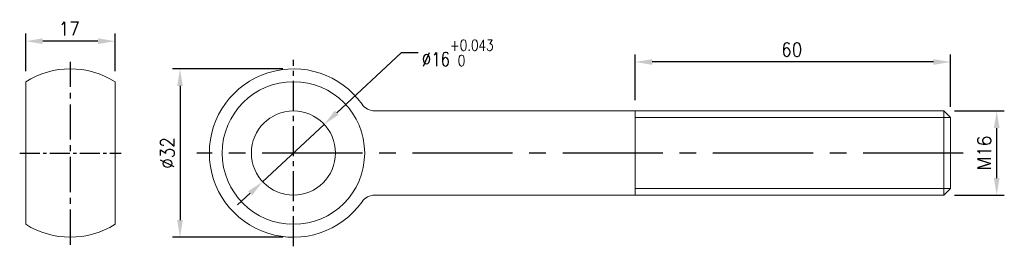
# Model space of a CAD drawing. Header units: millimetres. Extents: x -52 to 135, y -18 to 25.
import ezdxf

# ---------------------------------------------------------------- set-up
doc = ezdxf.new("R2010")
doc.units = ezdxf.units.MM
doc.linetypes.add('CENTER2', pattern=[28.575, 19.05, -3.175, 3.175, -3.175])
for name, color, linetype in [('CL', 1, 'CENTER2'), ('DIM', 6, 'Continuous'), ('PT163216-1', 7, 'Continuous')]:
    doc.layers.add(name, color=color, linetype=linetype)
doc.styles.add('TXT-1', font='txt.shx', dxfattribs={"width": 0.9, "bigfont": 'chineset.shx'})
doc.styles.add('TXT-7', font='txt.shx', dxfattribs={"width": 0.8, "bigfont": 'chineset.shx'})
doc.dimstyles.new('HISO-25', dxfattribs={"dimtxt": 2, "dimasz": 1.8, "dimexe": 0.6, "dimexo": 0.6, "dimgap": 0.66666, "dimtad": 0, "dimtoh": 1, "dimdec": 3, "dimdsep": 46, "dimtxsty": 'TXT-7', "dimcen": -2.5, "dimclrd": 256, "dimclre": 256, "dimclrt": 3, "dimadec": 0, "dimazin": 0, "dimtfac": 0.8, "dimtdec": 3, "dimtmove": 0, "dimatfit": 3, "dimfxl": 0, "dimlwd": -1, "dimarcsym": 0})
doc.dimstyles.new('ISO-25', dxfattribs={"dimtxt": 2, "dimasz": 1.8, "dimexe": 0.6, "dimexo": 0.6, "dimgap": 0.66666, "dimtad": 1, "dimdec": 3, "dimdsep": 46, "dimtxsty": 'TXT-1', "dimcen": -2.5, "dimclrd": 256, "dimclre": 256, "dimclrt": 3, "dimadec": 0, "dimazin": 0, "dimtfac": 0.8, "dimtdec": 3, "dimtmove": 0, "dimatfit": 3, "dimfxl": 0, "dimlwd": -1, "dimarcsym": 0})

# ---------------------------------------------------------------- blocks, each defined once
blk = doc.blocks.new('*D10')
at = {"layer": 'Defpoints', "color": 0}
for p in [(0, 16), (-21.58, -16), (0, -16)]:
    blk.add_point(p, dxfattribs=at)
at = {"layer": 'DIM', "lineweight": -2}
for p, q in [((-2.02, 16), (-23.03, 16)), ((-2.02, -16), (-23.03, -16))]:
    blk.add_line(p, q, dxfattribs=at)
at = {"layer": 'DIM'}
blk.add_line((-21.58, 12.75), (-21.58, -12.75), dxfattribs=at)
for points in [[(-22.12, 12.75), (-21.04, 12.75), (-21.58, 16)], [(-22.12, -12.75), (-21.04, -12.75), (-21.58, -16)]]:
    blk.add_solid(points, dxfattribs=at)
at = {"layer": 'DIM', "color": 3, "insert": (-23.96, 0), "char_height": 2.6, "attachment_point": 5, "rotation": 90, "style": 'TXT-1'}
blk.add_mtext('%%c32', dxfattribs=at)
blk = doc.blocks.new('*D11')
at = {"layer": 'Defpoints', "color": 0}
for p in [(5.86, 5.45), (-5.86, -5.45)]:
    blk.add_point(p, dxfattribs=at)
at = {"layer": 'DIM'}
for p, q in [((20.48, 19.03), (8.24, 7.66)), ((23.73, 19.03), (20.48, 19.03)), ((-5.86, -5.45), (5.86, 5.45)), ((-8.24, -7.66), (-10.62, -9.87))]:
    blk.add_line(p, q, dxfattribs=at)
for points in [[(7.87, 8.05), (8.61, 7.26), (5.86, 5.45)], [(-8.61, -7.26), (-7.87, -8.05), (-5.86, -5.45)]]:
    blk.add_solid(points, dxfattribs=at)
at = {"layer": 'DIM', "color": 3, "insert": (31.25, 19.03), "char_height": 2.6, "attachment_point": 5, "style": 'TXT-7'}
blk.add_mtext('∅16{\\H2.080000;\\S+0.043^  0;}', dxfattribs=at)
blk = doc.blocks.new('*D12')
at = {"layer": 'Defpoints', "color": 0}
for p in [(-50.93, 21.26), (-50.93, 13.56), (-33.93, 13.56)]:
    blk.add_point(p, dxfattribs=at)
at = {"layer": 'DIM', "lineweight": -2}
for p, q in [((-50.93, 15.58), (-50.93, 22.7)), ((-33.93, 15.58), (-33.93, 22.7))]:
    blk.add_line(p, q, dxfattribs=at)
at = {"layer": 'DIM'}
blk.add_line((-37.18, 21.26), (-47.68, 21.26), dxfattribs=at)
for points in [[(-47.68, 21.8), (-47.68, 20.72), (-50.93, 21.26)], [(-37.18, 21.8), (-37.18, 20.72), (-33.93, 21.26)]]:
    blk.add_solid(points, dxfattribs=at)
at = {"layer": 'DIM', "color": 3, "insert": (-42.67, 23.63), "char_height": 2.6, "attachment_point": 5, "style": 'TXT-1'}
blk.add_mtext('17', dxfattribs=at)
blk = doc.blocks.new('*D13')
at = {"layer": 'Defpoints', "color": 0}
for p in [(65, 17.3), (65, 8), (125, 6.75)]:
    blk.add_point(p, dxfattribs=at)
at = {"layer": 'DIM', "lineweight": -2}
for p, q in [((65, 10.02), (65, 18.74)), ((125, 8.77), (125, 18.74))]:
    blk.add_line(p, q, dxfattribs=at)
at = {"layer": 'DIM'}
blk.add_line((121.75, 17.3), (68.25, 17.3), dxfattribs=at)
for points in [[(68.25, 17.84), (68.25, 16.76), (65, 17.3)], [(121.75, 17.84), (121.75, 16.76), (125, 17.3)]]:
    blk.add_solid(points, dxfattribs=at)
at = {"layer": 'DIM', "color": 3, "insert": (94.8, 19.67), "char_height": 2.6, "attachment_point": 5, "style": 'TXT-1'}
blk.add_mtext('60', dxfattribs=at)
blk = doc.blocks.new('*D14')
at = {"layer": 'Defpoints', "color": 0}
for p in [(123.75, 8), (133.79, 8), (123.75, -8)]:
    blk.add_point(p, dxfattribs=at)
at = {"layer": 'DIM', "lineweight": -2}
for p, q in [((125.77, 8), (135.23, 8)), ((125.77, -8), (135.23, -8))]:
    blk.add_line(p, q, dxfattribs=at)
at = {"layer": 'DIM'}
blk.add_line((133.79, -4.75), (133.79, 4.75), dxfattribs=at)
for points in [[(133.24, 4.75), (134.33, 4.75), (133.79, 8)], [(133.24, -4.75), (134.33, -4.75), (133.79, -8)]]:
    blk.add_solid(points, dxfattribs=at)
at = {"layer": 'DIM', "color": 3, "insert": (131.41, 0), "char_height": 2.6, "attachment_point": 5, "rotation": 90, "style": 'TXT-1'}
blk.add_mtext('{\\f????|b0|i0|c0|p54;M}16', dxfattribs=at)

msp = doc.modelspace()

# ---------------------------------------------------------------- linework, layer by layer
at = {"layer": 'CL', "ltscale": 0.35}
msp.add_line((-42.4094, -17.4256), (-42.4094, 17.3456), dxfattribs=at)
at = {"layer": 'CL', "ltscale": 0.3}
msp.add_line((0, -17.7294), (0, 17.7294), dxfattribs=at)
at = {"layer": 'CL'}
msp.add_line((127.4176, 0), (-18.3714, 0), dxfattribs=at)
at = {"layer": 'CL', "ltscale": 0.2}
msp.add_line((-52.0764, -0.04), (-32.7425, -0.04), dxfattribs=at)
at = {"layer": 'PT163216-1', "color": 7, "linetype": 'Continuous', "lineweight": 0}
for p, q in [((-50.9327, -13.5554), (-50.9327, 13.5554)), ((-33.9327, -13.5554), (-33.9327, 13.5554)), ((15.4919, 8), (123.75, 8)), ((123.75, 8), (125, 6.75)), ((125, -6.75), (125, 6.75)), ((123.75, -8), (125, -6.75)), ((15.4919, -8), (123.75, -8))]:
    msp.add_line(p, q, dxfattribs=at)
at = {"layer": 'PT163216-1', "color": 4, "linetype": 'Continuous', "lineweight": 0}
for p, q in [((65, -8), (65, 8)), ((123.75, -8), (123.75, 8)), ((125, 6.75), (65, 6.75)), ((125, -6.75), (65, -6.75))]:
    msp.add_line(p, q, dxfattribs=at)
at = {"layer": 'PT163216-1', "color": 7, "linetype": 'Continuous', "lineweight": 0}
for radius in [13.5554, 8]:
    msp.add_circle((0, 0), radius, dxfattribs=at)
for centre, radius, start, end in [((-42.4327, 0), 16, 57.910049, 122.089951), ((0, 0), 16, 35.37654, 324.62346), ((15.4919, 11), 3, 215.37654, 270), ((15.4919, -11), 3, 90, 144.62346), ((-42.4327, 0), 16, 237.910049, 302.089951)]:
    msp.add_arc(centre, radius, start, end, dxfattribs=at)

# ---------------------------------------------------------------- dimensions: what is measured, and where the dimension line sits
at = {"layer": 'DIM'}
for base, p1, p2, override, picture, middle in [((-50.9327, 21.2584), (-33.9327, 13.5554), (-50.9327, 13.5554), {"dimscale": 1.3, "dimasz": 2.5, "dimexe": 1.1111, "dimexo": 1.5555, "dimgap": 0.825, "dimadec": 2, "dimazin": 2}, '*D12', (-42.6693, 21.2584)), ((65, 17.299), (125, 6.75), (65, 8), {"dimscale": 1.3, "dimtxt": 2, "dimasz": 2.5, "dimexe": 1.1111, "dimexo": 1.5555, "dimgap": 0.825, "dimdec": 3, "dimclrt": 3, "dimadec": 2, "dimazin": 2, "dimtdec": 3}, '*D13', (94.8047, 17.299))]:
    dim = msp.add_linear_dim(base=base, p1=p1, p2=p2, dimstyle='ISO-25', override=override, dxfattribs=at)
    dim.commit()
    dim.dimension.update_dxf_attribs({"geometry": picture, "text_midpoint": middle, "dimtype": 160})
dim = msp.add_diameter_dim_2p(p1=(-5.8605, -5.4456), p2=(5.8605, 5.4456), dimstyle='HISO-25', override={"dimscale": 1.3, "dimasz": 2.5, "dimpost": '\\X', "dimtol": 1, "dimtp": 0.043}, dxfattribs=at)
dim.commit()
dim.dimension.update_dxf_attribs({"geometry": '*D11', "text_midpoint": (31.2512, 19.0285), "dimtype": 163})
for base, p1, p2, text, picture, middle in [((-21.5825, -16), (0, 16), (0, -16), '%%c<>', '*D10', (-23.955, 0)), ((133.7865, 8), (123.75, -8), (123.75, 8), '{\\f????|b0|i0|c0|p54;M}<>', '*D14', (131.414, 0))]:
    dim = msp.add_linear_dim(base=base, p1=p1, p2=p2, angle=90, text=text, dimstyle='ISO-25', override={"dimscale": 1.3, "dimtxt": 2, "dimasz": 2.5, "dimexe": 1.1111, "dimexo": 1.5555, "dimgap": 0.825, "dimdec": 3, "dimclrt": 3, "dimadec": 2, "dimazin": 2, "dimtdec": 3}, dxfattribs=at)
    dim.commit()
    dim.dimension.update_dxf_attribs({"geometry": picture, "text_midpoint": middle})

doc.saveas('drawing.dxf')
